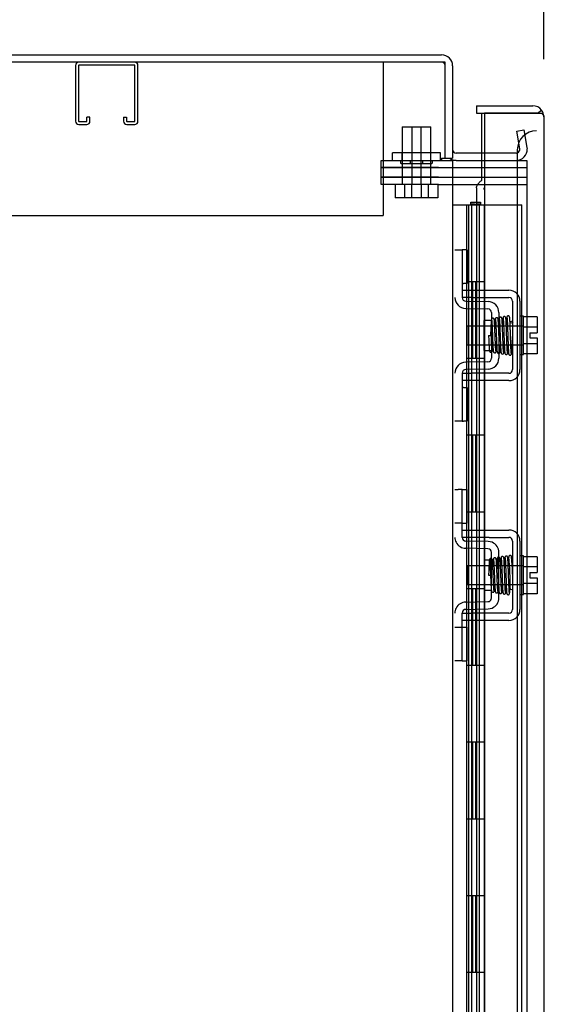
# Model space of a CAD drawing. Header units: inches. Extents: x 1 to 359, y -2 to 239.
# Tile 9 of 46: x 22 to 29, y 138 to 151. Entities that reach past the tile are written whole.
import ezdxf
from ezdxf.enums import TextEntityAlignment as Align
from ezdxf.lldxf.tags import DXFTag

# ---------------------------------------------------------------- set-up
doc = ezdxf.new("R2010")
doc.units = ezdxf.units.IN
doc.header["$MEASUREMENT"] = 0
for name, color, linetype in [('COM42667', 7, 'Continuous'), ('COM42780', 7, 'Continuous'), ('COM50677', 7, 'Continuous'), ('COM52167-9', 7, 'Continuous'), ('COM52168-9', 7, 'Continuous'), ('COM54746-56', 7, 'Continuous'), ('COM70098', 7, 'Continuous'), ('COM70110-1', 7, 'Continuous'), ('COM70217', 7, 'Continuous'), ('COM70220', 7, 'Continuous'), ('COM71188-1', 7, 'Continuous'), ('Default', 7, 'Continuous'), ('GSK86006', 7, 'Continuous'), ('NTS86070', 7, 'Continuous'), ('SCC180005', 7, 'Continuous'), ('SCC19011', 7, 'Continuous'), ('SPR20265', 7, 'Continuous'), ('WAF25035', 7, 'Continuous')]:
    doc.layers.add(name, color=color, linetype=linetype)
doc.styles.add('SEACAD_Times_New_Roman', font='times.ttf')
tags = doc.linetypes.add('HIDDEN2', pattern=[0.1875, 0.125, -0.0625]).pattern_tags.tags
tags[6:7] = [DXFTag(74, 4), DXFTag(75, 0), DXFTag(340, '0'), DXFTag(46, 0.0), DXFTag(50, 0.0), DXFTag(44, 0.0), DXFTag(45, 0.0)]
tags[4:5] = [DXFTag(74, 4), DXFTag(75, 0), DXFTag(340, '0'), DXFTag(46, 0.0), DXFTag(50, 0.0), DXFTag(44, 0.0), DXFTag(45, 0.0)]
doc.dimstyles.new('HAMMOND_(STH_-_300x200)', dxfattribs={"dimtxt": 1.5, "dimasz": 1.875, "dimexe": 0.75, "dimexo": 0.75, "dimgap": 0.375, "dimtad": 0, "dimtih": 1, "dimtoh": 1, "dimzin": 0, "dimdsep": 46, "dimtxsty": 'SEACAD_Times_New_Roman', "dimblk1": '_SE_FILLED', "dimblk2": '_SE_FILLED', "dimsah": 1, "dimcen": 0.75, "dimadec": 0, "dimazin": 0, "dimtfac": 0.8, "dimtofl": 0, "dimtmove": 0, "dimatfit": 3, "dimfxl": 0, "dimtolj": 1, "dimtzin": 0, "dimarcsym": 0})

# ---------------------------------------------------------------- blocks, each defined once
blk = doc.blocks.new('SE3')
at = {"layer": 'COM42667', "color": 7, "linetype": 'HIDDEN2'}
for p, q in [((27.837, 147.646), (27.962, 147.646)), ((27.962, 147.646), (28.445, 147.646)), ((27.962, 147.551), (27.837, 147.551)), ((27.962, 147.551), (28.445, 147.551)), ((28.493, 147.503), (28.493, 146.612)), ((28.588, 147.503), (28.588, 146.612)), ((27.837, 146.564), (27.962, 146.564)), ((28.445, 146.564), (27.962, 146.564)), ((27.962, 146.469), (27.837, 146.469)), ((28.445, 146.469), (27.962, 146.469)), ((27.837, 144.522), (27.962, 144.522)), ((27.837, 144.427), (27.837, 144.465)), ((27.962, 144.522), (28.129, 144.522)), ((28.129, 144.522), (28.189, 144.522)), ((28.189, 144.522), (28.445, 144.522)), ((27.962, 144.427), (27.837, 144.427)), ((28.129, 144.427), (27.962, 144.427)), ((28.189, 144.427), (28.129, 144.427)), ((28.189, 144.427), (28.445, 144.427)), ((28.493, 144.379), (28.493, 143.488)), ((28.588, 144.379), (28.588, 143.488)), ((27.837, 143.44), (27.962, 143.44)), ((27.837, 143.402), (27.837, 143.44)), ((28.129, 143.44), (27.962, 143.44)), ((28.189, 143.44), (28.129, 143.44)), ((28.445, 143.44), (28.189, 143.44)), ((27.962, 143.345), (27.837, 143.345)), ((28.129, 143.345), (27.962, 143.345)), ((28.189, 143.345), (28.129, 143.345)), ((28.445, 143.345), (28.189, 143.345))]:
    blk.add_line(p, q, dxfattribs=at)
for centre, radius, start, end in [((28.445, 147.503), 0.143, 0, 90), ((28.445, 147.503), 0.048, 0, 90), ((28.445, 146.612), 0.143, 270, 0), ((28.445, 146.612), 0.048, 270, 0), ((28.445, 144.379), 0.143, 0, 90), ((28.445, 144.379), 0.048, 0, 90), ((28.445, 143.488), 0.143, 270, 0), ((28.445, 143.488), 0.048, 270, 0)]:
    blk.add_arc(centre, radius, start, end, dxfattribs=at)
at = {"layer": 'COM42780', "color": 7, "linetype": 'HIDDEN2'}
for p, q in [((27.742, 148.173), (27.837, 148.173)), ((27.837, 148.173), (27.837, 147.923)), ((27.852, 148.173), (27.837, 148.173)), ((27.902, 148.173), (27.852, 148.173)), ((27.902, 148.173), (27.902, 147.736)), ((27.837, 147.923), (27.837, 147.551)), ((27.837, 147.736), (27.852, 147.736)), ((27.902, 147.736), (27.852, 147.736)), ((27.883, 147.408), (28.172, 147.403)), ((27.885, 147.503), (28.174, 147.498)), ((28.219, 147.355), (28.219, 146.761)), ((28.314, 147.355), (28.314, 146.761)), ((28.124, 146.863), (28.124, 147.253)), ((28.219, 147.253), (28.124, 147.253)), ((28.124, 146.863), (28.219, 146.863)), ((28.172, 146.713), (27.883, 146.708)), ((28.174, 146.618), (27.885, 146.613)), ((27.837, 146.565), (27.837, 146.192)), ((27.852, 146.379), (27.837, 146.379)), ((27.852, 146.379), (27.902, 146.379)), ((27.902, 146.379), (27.902, 145.942)), ((27.837, 146.192), (27.837, 145.942)), ((27.837, 145.942), (27.742, 145.942)), ((27.837, 145.942), (27.852, 145.942)), ((27.902, 145.942), (27.852, 145.942)), ((27.742, 145.049), (27.784, 145.049)), ((27.835, 145.049), (27.784, 145.049)), ((27.835, 145.049), (27.902, 145.049)), ((27.835, 144.612), (27.835, 145.049)), ((27.902, 144.612), (27.902, 145.049)), ((27.784, 144.612), (27.742, 144.612)), ((27.835, 144.612), (27.784, 144.612)), ((27.835, 144.612), (27.902, 144.612)), ((27.837, 144.465), (27.837, 144.612)), ((28.174, 144.374), (27.885, 144.379)), ((28.228, 144.362), (28.174, 144.374)), ((28.172, 144.279), (27.883, 144.284)), ((28.219, 143.637), (28.219, 144.231)), ((28.314, 143.637), (28.314, 144.231)), ((28.124, 144.129), (28.124, 143.739)), ((28.219, 144.129), (28.124, 144.129)), ((28.124, 143.739), (28.219, 143.739)), ((27.883, 143.584), (28.172, 143.589)), ((27.885, 143.489), (28.174, 143.494)), ((28.174, 143.494), (28.228, 143.505)), ((27.837, 143.255), (27.837, 143.402)), ((27.742, 143.255), (27.784, 143.255)), ((27.784, 143.255), (27.835, 143.255)), ((27.835, 143.255), (27.902, 143.255)), ((27.835, 142.818), (27.835, 143.255)), ((27.902, 142.818), (27.902, 143.255)), ((27.784, 142.818), (27.742, 142.818)), ((27.835, 142.818), (27.784, 142.818)), ((27.835, 142.818), (27.902, 142.818))]:
    blk.add_line(p, q, dxfattribs=at)
for centre, radius, start, end in [((27.885, 147.551), 0.143, 180, 269), ((27.885, 147.551), 0.048, 180, 269), ((28.171, 147.355), 0.048, 0, 89), ((28.171, 147.355), 0.143, 0, 89), ((28.171, 146.761), 0.048, 271, 0), ((28.171, 146.761), 0.143, 271, 0), ((27.885, 146.565), 0.143, 91, 180), ((27.885, 146.565), 0.048, 91, 180), ((27.885, 144.427), 0.143, 180, 206.9082), ((27.885, 144.427), 0.143, 206.9082, 269), ((27.885, 144.427), 0.048, 180, 269), ((28.171, 144.231), 0.143, 0, 66.6665), ((28.171, 144.231), 0.048, 0, 89), ((27.885, 143.441), 0.143, 91, 153.0918), ((28.171, 143.637), 0.048, 271, 0), ((28.171, 143.637), 0.143, 293.3335, 0), ((27.885, 143.441), 0.143, 153.0918, 180), ((27.885, 143.441), 0.048, 91, 180)]:
    blk.add_arc(centre, radius, start, end, dxfattribs=at)
at = {"layer": 'COM50677', "color": 7, "linetype": 'HIDDEN2'}
for p, q in [((26.807, 150.618), (26.807, 150.433)), ((26.807, 150.433), (26.807, 148.618)), ((15.307, 148.618), (26.807, 148.618))]:
    blk.add_line(p, q, dxfattribs=at)
at = {"layer": 'COM52167-9', "color": 7, "linetype": 'HIDDEN2'}
blk.add_arc((28.344, 148.981), 0.224, 179.797, 186.1302, dxfattribs=at)
at = {"layer": 'COM52168-9', "color": 7, "linetype": 'Continuous'}
for p, q in [((28.024, 150.05), (28.024, 149.955)), ((28.024, 150.05), (28.756, 150.05)), ((28.024, 149.955), (28.756, 149.955)), ((28.094, 149.955), (28.129, 149.955)), ((28.094, 149.433), (28.094, 149.955)), ((28.129, 149.955), (28.129, 91.558)), ((28.756, 149.955), (28.129, 149.955)), ((28.756, 149.955), (28.756, 149.955)), ((28.819, 149.955), (28.756, 149.955)), ((28.756, 149.955), (28.87, 149.955)), ((28.819, 149.955), (28.87, 149.994)), ((28.899, 149.907), (28.899, 149.908)), ((28.899, 149.907), (28.899, 91.606)), ((28.899, 149.907), (28.899, 149.907))]:
    blk.add_line(p, q, dxfattribs=at)
at = {"layer": 'COM52168-9', "color": 7, "linetype": 'HIDDEN2'}
for p, q in [((28.094, 149.08), (28.094, 149.433)), ((28.024, 148.982), (28.024, 125.32))]:
    blk.add_line(p, q, dxfattribs=at)
at = {"layer": 'COM52168-9', "color": 7, "linetype": 'Continuous'}
for start, end in [(37.5036, 90), (0.1561, 37.5036), (0, 0.0762)]:
    blk.add_arc((28.756, 149.907), 0.143, start, end, dxfattribs=at)
blk.add_open_spline([(28.87, 149.955), (28.879, 149.947), (28.887, 149.939), (28.894, 149.927), (28.896, 149.923), (28.899, 149.915), (28.899, 149.911), (28.899, 149.907)], degree=3, knots=[0, 0, 0, 0, 0.5, 0.5, 0.75, 0.75, 1, 1, 1, 1], dxfattribs=at)
at = {"layer": 'COM52168-9', "color": 7, "linetype": 'HIDDEN2'}
blk.add_open_spline([(28.024, 148.982), (28.024, 148.984), (28.024, 148.986), (28.026, 148.998), (28.029, 149.008), (28.041, 149.029), (28.049, 149.039), (28.069, 149.06), (28.081, 149.07), (28.094, 149.08)], degree=3, knots=[0.2029594, 0.2029594, 0.2029594, 0.2029594, 0.25, 0.25, 0.5, 0.5, 0.75, 0.75, 1, 1, 1, 1], dxfattribs=at)
at = {"layer": 'COM54746-56', "color": 7, "linetype": 'Continuous'}
for p, q in [((27.712, 148.757), (27.924, 148.757)), ((27.924, 148.757), (28.127, 148.757)), ((27.924, 147.757), (27.924, 148.757)), ((27.948, 148.766), (27.948, 148.792)), ((27.948, 148.792), (27.998, 148.792)), ((27.998, 148.766), (27.948, 148.766)), ((27.96, 148.766), (27.96, 148.757)), ((27.998, 148.792), (28.023, 148.792)), ((27.998, 148.766), (28.023, 148.766)), ((28.023, 148.792), (28.073, 148.792)), ((28.073, 148.766), (28.023, 148.766)), ((28.06, 148.757), (28.06, 148.766)), ((28.073, 148.792), (28.073, 148.766)), ((28.127, 148.757), (28.129, 148.757)), ((28.127, 147.757), (28.127, 148.757)), ((28.127, 147.757), (27.924, 147.757)), ((28.127, 147.757), (27.924, 147.757)), ((27.924, 146.757), (27.924, 147.757)), ((28.127, 146.757), (28.127, 147.757)), ((28.127, 146.757), (27.924, 146.757)), ((28.127, 146.757), (27.924, 146.757)), ((27.924, 145.757), (27.924, 146.757)), ((28.127, 145.757), (28.127, 146.757)), ((28.127, 145.757), (27.924, 145.757)), ((28.127, 145.757), (27.924, 145.757)), ((27.924, 144.757), (27.924, 145.757)), ((28.127, 144.757), (28.127, 145.757)), ((28.127, 144.757), (27.924, 144.757)), ((28.127, 144.757), (27.924, 144.757)), ((27.924, 143.757), (27.924, 144.757)), ((28.127, 143.757), (28.127, 144.757)), ((28.127, 143.757), (27.924, 143.757)), ((28.127, 143.757), (27.924, 143.757)), ((27.924, 142.757), (27.924, 143.757)), ((28.127, 142.757), (28.127, 143.757)), ((28.127, 142.757), (27.924, 142.757)), ((28.127, 142.757), (27.924, 142.757)), ((27.924, 141.757), (27.924, 142.757)), ((28.127, 141.757), (28.127, 142.757)), ((28.127, 141.757), (27.924, 141.757)), ((28.127, 141.757), (27.924, 141.757)), ((27.924, 140.757), (27.924, 141.757)), ((28.127, 140.757), (28.127, 141.757)), ((28.127, 140.757), (27.924, 140.757)), ((28.127, 140.757), (27.924, 140.757)), ((27.924, 139.757), (27.924, 140.757)), ((28.127, 139.757), (28.127, 140.757)), ((28.127, 139.757), (27.924, 139.757)), ((28.127, 139.757), (27.924, 139.757)), ((27.924, 138.757), (27.924, 139.757)), ((28.127, 138.757), (28.127, 139.757)), ((28.127, 138.757), (27.924, 138.757)), ((28.127, 138.757), (27.924, 138.757)), ((27.924, 137.757), (27.924, 138.757)), ((28.127, 137.757), (28.127, 138.757))]:
    blk.add_line(p, q, dxfattribs=at)
at = {"layer": 'COM54746-56', "color": 7, "linetype": 'HIDDEN2'}
for p, q in [((27.893, 148.757), (27.893, 147.757)), ((27.899, 147.757), (27.899, 148.757)), ((27.96, 148.757), (27.96, 92.757)), ((28.021, 148.757), (28.021, 147.757)), ((28.06, 92.757), (28.06, 148.757)), ((28.129, 148.757), (28.615, 148.757)), ((28.615, 92.757), (28.615, 148.757)), ((27.924, 147.757), (27.893, 147.757)), ((27.893, 147.757), (27.893, 146.757)), ((27.969, 147.757), (27.969, 146.757)), ((28.01, 147.757), (28.01, 146.757)), ((27.924, 146.757), (27.893, 146.757)), ((27.893, 146.757), (27.893, 145.757)), ((27.899, 145.757), (27.899, 146.757)), ((28.021, 146.757), (28.021, 145.757)), ((27.924, 145.757), (27.893, 145.757)), ((27.893, 145.757), (27.893, 144.757)), ((27.969, 145.757), (27.969, 144.757)), ((28.01, 145.757), (28.01, 144.757)), ((27.924, 144.757), (27.893, 144.757)), ((27.893, 144.757), (27.893, 143.757)), ((27.899, 143.757), (27.899, 144.757)), ((28.021, 144.757), (28.021, 143.757)), ((27.924, 143.757), (27.893, 143.757)), ((27.893, 143.757), (27.893, 142.757)), ((27.969, 143.757), (27.969, 142.757)), ((28.01, 143.757), (28.01, 142.757)), ((27.924, 142.757), (27.893, 142.757)), ((27.893, 142.757), (27.893, 141.757)), ((27.899, 141.757), (27.899, 142.757)), ((28.021, 142.757), (28.021, 141.757)), ((27.924, 141.757), (27.893, 141.757)), ((27.893, 141.757), (27.893, 140.757)), ((27.969, 141.757), (27.969, 140.757)), ((28.01, 141.757), (28.01, 140.757)), ((27.924, 140.757), (27.893, 140.757)), ((27.893, 140.757), (27.893, 139.757)), ((27.899, 139.757), (27.899, 140.757)), ((28.021, 140.757), (28.021, 139.757)), ((27.924, 139.757), (27.893, 139.757)), ((27.893, 139.757), (27.893, 138.757)), ((27.969, 139.757), (27.969, 138.757)), ((28.01, 139.757), (28.01, 138.757)), ((27.924, 138.757), (27.893, 138.757)), ((27.893, 138.757), (27.893, 137.757)), ((27.899, 137.757), (27.899, 138.757)), ((28.021, 138.757), (28.021, 137.757))]:
    blk.add_line(p, q, dxfattribs=at)
at = {"layer": 'COM70098', "color": 7, "linetype": 'HIDDEN2'}
for p, q in [((26.78, 149.243), (26.78, 149.338)), ((26.78, 149.338), (27.53, 149.338)), ((27.53, 149.338), (27.569, 149.338)), ((27.53, 149.243), (26.78, 149.243)), ((27.53, 149.243), (28.679, 149.243)), ((26.78, 149.023), (26.78, 149.118)), ((26.78, 149.118), (27.53, 149.118)), ((27.53, 149.118), (28.679, 149.118)), ((27.53, 149.023), (26.78, 149.023)), ((27.53, 149.023), (28.679, 149.023))]:
    blk.add_line(p, q, dxfattribs=at)
at = {"layer": 'COM70110-1', "color": 7, "linetype": 'Continuous'}
for p, q in [((15.119, 150.713), (27.569, 150.713)), ((27.712, 150.57), (27.712, 149.368)), ((27.617, 149.368), (27.712, 149.368)), ((28.129, 149.433), (27.76, 149.433))]:
    blk.add_line(p, q, dxfattribs=at)
at = {"layer": 'COM70110-1', "color": 7, "linetype": 'HIDDEN2'}
for p, q in [((28.546, 149.718), (28.639, 149.735)), ((28.586, 149.489), (28.546, 149.718)), ((28.639, 149.735), (28.68, 149.506)), ((28.586, 149.472), (28.586, 149.489)), ((28.68, 149.506), (28.682, 149.489)), ((28.539, 149.433), (28.129, 149.433))]:
    blk.add_line(p, q, dxfattribs=at)
at = {"layer": 'COM70110-1', "color": 7, "linetype": 'Continuous'}
for centre, radius, start, end in [((27.569, 150.57), 0.143, 0, 90), ((27.76, 149.481), 0.048, 180, 270), ((27.76, 149.481), 0.143, 232.2051, 270)]:
    blk.add_arc(centre, radius, start, end, dxfattribs=at)
at = {"layer": 'COM70110-1', "color": 7, "linetype": 'HIDDEN2'}
for centre, radius, start, end in [((27.569, 150.57), 0.048, 0, 90), ((28.539, 149.481), 0.143, 270, 2.9658), ((28.539, 149.481), 0.048, 270, 348.6027)]:
    blk.add_arc(centre, radius, start, end, dxfattribs=at)
at = {"layer": 'COM70217', "color": 7, "linetype": 'HIDDEN2'}
for p, q in [((22.804, 150.575), (22.804, 149.848)), ((22.844, 150.575), (22.844, 149.848)), ((23.574, 150.578), (22.847, 150.578)), ((23.577, 149.848), (23.577, 150.575)), ((23.617, 149.848), (23.617, 150.575)), ((22.847, 149.845), (22.949, 149.845)), ((22.952, 149.848), (22.952, 149.899)), ((22.992, 149.899), (22.952, 149.899)), ((22.992, 149.848), (22.992, 149.899)), ((23.429, 149.899), (23.429, 149.848)), ((23.429, 149.899), (23.469, 149.899)), ((23.469, 149.899), (23.469, 149.848)), ((23.472, 149.845), (23.574, 149.845)), ((22.847, 149.805), (22.949, 149.805)), ((23.472, 149.805), (23.574, 149.805))]:
    blk.add_line(p, q, dxfattribs=at)
for centre, radius, start, end in [((22.847, 150.575), 0.043, 90, 180), ((23.574, 150.575), 0.043, 0, 90), ((22.847, 150.575), 0.003, 90, 180), ((23.574, 150.575), 0.003, 0, 90), ((22.847, 149.848), 0.043, 180, 270), ((22.847, 149.848), 0.003, 180, 270), ((22.949, 149.848), 0.003, 270, 0), ((22.949, 149.848), 0.043, 270, 0), ((23.472, 149.848), 0.043, 180, 270), ((23.472, 149.848), 0.003, 180, 270), ((23.574, 149.848), 0.003, 270, 0), ((23.574, 149.848), 0.043, 270, 0)]:
    blk.add_arc(centre, radius, start, end, dxfattribs=at)
at = {"layer": 'COM70220', "color": 7, "linetype": 'HIDDEN2'}
for p, q in [((28.554, 149.474), (28.554, 149.224)), ((28.554, 149.224), (28.554, 92.077))]:
    blk.add_line(p, q, dxfattribs=at)
blk.add_arc((28.804, 149.474), 0.25, 90, 180, dxfattribs=at)
at = {"layer": 'COM71188-1', "color": 7, "linetype": 'Continuous'}
for p, q in [((27.617, 150.618), (15.167, 150.618)), ((27.617, 149.368), (27.617, 150.618)), ((27.569, 149.368), (27.569, 149.338)), ((27.569, 149.368), (27.617, 149.368)), ((27.569, 149.338), (27.712, 149.338)), ((27.712, 149.338), (27.712, 91.963)), ((27.76, 149.338), (27.712, 149.338)), ((27.76, 149.338), (28.129, 149.338))]:
    blk.add_line(p, q, dxfattribs=at)
at = {"layer": 'COM71188-1', "color": 7, "linetype": 'HIDDEN2'}
for p, q in [((28.129, 149.338), (28.679, 149.338)), ((28.679, 149.338), (28.679, 91.963))]:
    blk.add_line(p, q, dxfattribs=at)
at = {"layer": 'GSK86006', "color": 7, "linetype": 'HIDDEN2'}
for p, q in [((26.78, 149.118), (26.78, 149.243)), ((26.78, 149.243), (27.53, 149.243)), ((27.53, 149.243), (28.679, 149.243)), ((27.53, 149.118), (26.78, 149.118)), ((27.53, 149.118), (28.679, 149.118))]:
    blk.add_line(p, q, dxfattribs=at)
at = {"layer": 'NTS86070', "color": 7, "linetype": 'HIDDEN2'}
for p, q in [((27.056, 149.438), (26.929, 149.438)), ((26.929, 149.338), (26.929, 149.438)), ((27.033, 149.338), (27.033, 149.308)), ((27.554, 149.438), (27.054, 149.438)), ((27.054, 149.338), (27.054, 149.438)), ((27.158, 149.338), (27.158, 149.308)), ((27.326, 149.308), (27.326, 149.338)), ((27.429, 149.338), (27.429, 149.438)), ((27.451, 149.308), (27.451, 149.338)), ((27.554, 149.338), (27.554, 149.438)), ((27.043, 149.298), (27.168, 149.298)), ((27.168, 149.298), (27.441, 149.298))]:
    blk.add_line(p, q, dxfattribs=at)
for centre, start, end in [((27.043, 149.308), 180, 270), ((27.168, 149.308), 180, 270), ((27.316, 149.308), 270, 0), ((27.441, 149.308), 270, 0)]:
    blk.add_arc(centre, 0.01, start, end, dxfattribs=at)
at = {"layer": 'SCC180005', "color": 7, "linetype": 'HIDDEN2'}
for p, q in [((27.056, 149.773), (27.181, 149.773)), ((27.056, 149.773), (27.056, 149.023)), ((27.181, 149.773), (27.427, 149.773)), ((27.181, 149.773), (27.181, 149.023)), ((27.302, 149.023), (27.302, 149.773)), ((27.427, 149.023), (27.427, 149.773)), ((26.963, 149.023), (26.963, 148.849)), ((27.088, 149.023), (27.088, 148.849)), ((27.179, 149.023), (27.179, 148.849)), ((27.304, 149.023), (27.304, 148.849)), ((27.395, 149.023), (27.395, 148.849)), ((27.52, 149.023), (27.52, 148.849)), ((27.088, 148.849), (26.963, 148.849)), ((27.304, 148.849), (27.088, 148.849)), ((27.52, 148.849), (27.304, 148.849))]:
    blk.add_line(p, q, dxfattribs=at)
at = {"layer": 'SCC19011', "color": 7, "linetype": 'HIDDEN2'}
for p, q in [((28.814, 147.299), (28.633, 147.299)), ((28.814, 147.299), (28.814, 147.167)), ((27.901, 146.936), (27.901, 147.18)), ((28.633, 147.18), (27.901, 147.18)), ((28.814, 147.167), (28.633, 147.167)), ((28.814, 147.167), (28.814, 147.092)), ((28.719, 147.092), (28.814, 147.092)), ((28.719, 147.092), (28.719, 147.024)), ((28.719, 147.024), (28.814, 147.024)), ((28.814, 147.024), (28.814, 146.949)), ((27.901, 146.936), (28.633, 146.936)), ((28.814, 146.949), (28.633, 146.949)), ((28.814, 146.949), (28.814, 146.817)), ((28.814, 146.817), (28.633, 146.817)), ((27.901, 144.056), (27.901, 143.812)), ((28.633, 144.056), (27.901, 144.056)), ((28.814, 144.175), (28.633, 144.175)), ((28.814, 144.175), (28.814, 144.043)), ((28.814, 144.043), (28.633, 144.043)), ((28.719, 143.968), (28.719, 143.9)), ((28.719, 143.968), (28.814, 143.968)), ((28.814, 144.043), (28.814, 143.968)), ((27.901, 143.812), (28.633, 143.812)), ((28.814, 143.825), (28.633, 143.825)), ((28.719, 143.9), (28.814, 143.9)), ((28.814, 143.9), (28.814, 143.825)), ((28.814, 143.825), (28.814, 143.693)), ((28.814, 143.693), (28.633, 143.693))]:
    blk.add_line(p, q, dxfattribs=at)
at = {"layer": 'SPR20265', "color": 7, "linetype": 'HIDDEN2'}
for p, q in [((28.18, 147.058), (28.215, 147.058)), ((28.18, 143.934), (28.206, 143.934))]:
    blk.add_line(p, q, dxfattribs=at)
for centre, radius, start, end in [((23.571, 147.234), 4.891, 359.5941, 359.9583), ((23.543, 147.235), 4.954, 355.1676, 359.9373), ((28.361, 146.833), 0.0181, 180.2962, 0.6354), ((23.571, 143.757), 4.891, 0.0417, 4.8553), ((23.543, 143.756), 4.954, 0.0627, 4.8324)]:
    blk.add_arc(centre, radius, start, end, dxfattribs=at)
blk.add_ellipse((28.479, 147.23), major_axis=(0.0175, 0), ratio=0.707107, dxfattribs=at)
for start_param, end_param in [(3.144225, 6.283185), (0, 0.029803)]:
    blk.add_ellipse((28.479, 143.761), major_axis=(0.0175, 0), ratio=0.707107, start_param=start_param, end_param=end_param, dxfattribs=at)
for points, knots in [([(28.277, 146.851), (28.276, 146.856), (28.275, 146.864), (28.272, 146.898), (28.27, 146.94), (28.268, 146.987), (28.266, 147.034), (28.264, 147.091), (28.262, 147.151), (28.259, 147.204), (28.257, 147.24), (28.254, 147.261), (28.253, 147.273), (28.242, 147.28), (28.235, 147.281), (28.228, 147.28), (28.222, 147.275), (28.218, 147.269), (28.216, 147.258), (28.214, 147.233), (28.211, 147.197), (28.21, 147.157), (28.208, 147.109), (28.206, 147.075), (28.205, 147.058)], [0, 0, 0, 0, 0.0498436, 0.0967002, 0.1405955, 0.1815314, 0.2194862, 0.2544765, 0.3152997, 0.3654619, 0.409652, 0.4485892, 0.4814188, 0.4889058, 0.495916, 0.5065238, 0.5135393, 0.5236157, 0.5577634, 0.6106645, 0.6440309, 0.6818562, 0.7241002, 0.764095, 0.764095, 0.764095, 0.764095]), ([(28.266, 147.263), (28.265, 147.255), (28.263, 147.231), (28.261, 147.197), (28.26, 147.181)], [0.1087958, 0.1087958, 0.1087958, 0.1087958, 0.2223565, 0.3065223, 0.3065223, 0.3065223, 0.3065223]), ([(28.304, 147.27), (28.304, 147.273), (28.303, 147.278), (28.297, 147.285), (28.29, 147.289), (28.283, 147.289), (28.276, 147.287), (28.271, 147.282), (28.268, 147.277), (28.268, 147.273), (28.268, 147.271)], [0, 0, 0, 0, 0.160978, 0.319941, 0.465269, 0.591846, 0.711965, 0.822973, 0.919786, 1, 1, 1, 1]), ([(28.268, 147.269), (28.269, 147.267), (28.271, 147.261), (28.273, 147.231), (28.275, 147.19), (28.277, 147.143), (28.279, 147.094), (28.281, 147.035), (28.284, 146.97), (28.286, 146.912), (28.289, 146.872), (28.29, 146.849), (28.294, 146.829), (28.31, 146.821), (28.322, 146.825), (28.329, 146.835), (28.33, 146.847), (28.332, 146.872), (28.334, 146.903), (28.335, 146.921), (28.335, 146.928)], [0, 0, 0, 0, 0.0490679, 0.095301, 0.1387049, 0.1792256, 0.2168316, 0.2515124, 0.3116979, 0.3614591, 0.4053465, 0.4437863, 0.4807605, 0.5002516, 0.5126381, 0.5301382, 0.5631975, 0.6133029, 0.6453829, 0.6655854, 0.6655854, 0.6655854, 0.6655854]), ([(28.325, 146.851), (28.325, 146.851), (28.324, 146.858), (28.323, 146.881), (28.321, 146.92), (28.319, 146.962), (28.317, 147.016), (28.315, 147.079), (28.312, 147.147), (28.309, 147.209), (28.306, 147.259), (28.304, 147.268), (28.303, 147.273)], [0.5252176, 0.5252176, 0.5252176, 0.5252176, 0.5500519, 0.604828, 0.6390024, 0.6775462, 0.720453, 0.7677407, 0.8193455, 0.8752892, 0.9355028, 1, 1, 1, 1]), ([(28.317, 147.277), (28.316, 147.271), (28.314, 147.261), (28.312, 147.226), (28.311, 147.198), (28.31, 147.185)], [0, 0, 0, 0, 0.0497131, 0.0964498, 0.1332447, 0.1332447, 0.1332447, 0.1332447]), ([(28.352, 147.281), (28.352, 147.282), (28.352, 147.284), (28.351, 147.287), (28.349, 147.289), (28.347, 147.292), (28.344, 147.294), (28.341, 147.295), (28.337, 147.296), (28.331, 147.296), (28.323, 147.291), (28.318, 147.283), (28.317, 147.277), (28.316, 147.273)], [0.0423433, 0.0423433, 0.0423433, 0.0423433, 0.0780693, 0.1166064, 0.1566075, 0.1991192, 0.2448555, 0.2942488, 0.3475582, 0.468612, 0.6213089, 0.801496, 1, 1, 1, 1]), ([(28.319, 147.274), (28.319, 147.274), (28.32, 147.273), (28.323, 147.247), (28.325, 147.198), (28.327, 147.148), (28.329, 147.104), (28.33, 147.058), (28.332, 147.01), (28.334, 146.963), (28.336, 146.92), (28.338, 146.882), (28.339, 146.854), (28.341, 146.834), (28.342, 146.832), (28.343, 146.831)], [0.0493682, 0.0493682, 0.0493682, 0.0493682, 0.1041505, 0.2141198, 0.3297994, 0.3901531, 0.4519694, 0.5152557, 0.5800319, 0.6463064, 0.7140466, 0.7832821, 0.8540388, 0.9262663, 0.9997798, 0.9997798, 0.9997798, 0.9997798]), ([(28.378, 146.834), (28.377, 146.836), (28.375, 146.842), (28.372, 146.886), (28.369, 146.955), (28.367, 147.029), (28.364, 147.091), (28.363, 147.137), (28.361, 147.181), (28.359, 147.22), (28.357, 147.252), (28.355, 147.273), (28.354, 147.283), (28.353, 147.283), (28.352, 147.283)], [0.0031575, 0.0031575, 0.0031575, 0.0031575, 0.106276, 0.2177664, 0.3343795, 0.4562757, 0.5195077, 0.5840716, 0.6500082, 0.7172741, 0.7858907, 0.8559002, 0.9272657, 0.9562295, 0.9562295, 0.9562295, 0.9562295]), ([(28.367, 147.287), (28.366, 147.282), (28.364, 147.26), (28.362, 147.217), (28.36, 147.191), (28.36, 147.189)], [0.1097302, 0.1097302, 0.1097302, 0.1097302, 0.2224256, 0.3403895, 0.3502806, 0.3502806, 0.3502806, 0.3502806]), ([(28.405, 147.28), (28.405, 147.286), (28.403, 147.292), (28.396, 147.3), (28.391, 147.303), (28.386, 147.304), (28.383, 147.304), (28.379, 147.303), (28.376, 147.301), (28.373, 147.298), (28.37, 147.294), (28.369, 147.29), (28.369, 147.288), (28.369, 147.286)], [0, 0, 0, 0, 0.324319, 0.462115, 0.581304, 0.633213, 0.682431, 0.732423, 0.783847, 0.836789, 0.89085, 0.94542, 1, 1, 1, 1]), ([(28.369, 147.282), (28.37, 147.275), (28.372, 147.261), (28.375, 147.208), (28.378, 147.139), (28.38, 147.059), (28.383, 146.979), (28.386, 146.908), (28.389, 146.852), (28.39, 146.837), (28.391, 146.828)], [0, 0, 0, 0, 0.123677, 0.247763, 0.372182, 0.497025, 0.622181, 0.747773, 0.873664, 1, 1, 1, 1]), ([(28.426, 146.83), (28.425, 146.838), (28.424, 146.854), (28.421, 146.909), (28.418, 146.979), (28.415, 147.059), (28.413, 147.139), (28.41, 147.208), (28.407, 147.262), (28.405, 147.277), (28.404, 147.284)], [0, 0, 0, 0, 0.125356, 0.250547, 0.375714, 0.500726, 0.625702, 0.75054, 0.875328, 1, 1, 1, 1]), ([(28.418, 147.296), (28.417, 147.292), (28.415, 147.284), (28.412, 147.242), (28.411, 147.208), (28.41, 147.195)], [0, 0, 0, 0, 0.1087369, 0.2223139, 0.2823724, 0.2823724, 0.2823724, 0.2823724]), ([(28.453, 147.294), (28.453, 147.296), (28.453, 147.298), (28.452, 147.302), (28.449, 147.306), (28.445, 147.31), (28.439, 147.312), (28.432, 147.312), (28.426, 147.31), (28.421, 147.305), (28.418, 147.299), (28.417, 147.295), (28.417, 147.293)], [0, 0, 0, 0, 0.065589, 0.134096, 0.204, 0.273642, 0.405923, 0.527776, 0.652215, 0.775569, 0.89228, 1, 1, 1, 1]), ([(28.418, 147.292), (28.419, 147.291), (28.421, 147.286), (28.424, 147.242), (28.426, 147.182), (28.428, 147.124), (28.43, 147.076), (28.432, 147.025), (28.433, 146.975), (28.435, 146.927), (28.437, 146.885), (28.439, 146.85), (28.441, 146.825), (28.442, 146.815), (28.443, 146.814), (28.443, 146.814)], [0.0084013, 0.0084013, 0.0084013, 0.0084013, 0.1047673, 0.2149815, 0.3308118, 0.3911182, 0.4528716, 0.5160814, 0.5807303, 0.6468516, 0.7144807, 0.783578, 0.8541849, 0.926338, 0.9626406, 0.9626406, 0.9626406, 0.9626406]), ([(28.478, 146.821), (28.477, 146.821), (28.476, 146.823), (28.473, 146.854), (28.471, 146.908), (28.469, 146.963), (28.467, 147.01), (28.465, 147.06), (28.464, 147.111), (28.462, 147.161), (28.46, 147.206), (28.458, 147.245), (28.457, 147.275), (28.455, 147.293), (28.453, 147.296), (28.453, 147.296)], [0.041658, 0.041658, 0.041658, 0.041658, 0.1062331, 0.2177365, 0.3345116, 0.3951575, 0.4571173, 0.5204025, 0.5850154, 0.650919, 0.7181243, 0.7866617, 0.856475, 0.927577, 0.9945625, 0.9945625, 0.9945625, 0.9945625]), ([(28.221, 147.252), (28.221, 147.252), (28.222, 147.246), (28.223, 147.223), (28.225, 147.19), (28.227, 147.151), (28.229, 147.102), (28.231, 147.044), (28.233, 146.981), (28.236, 146.919), (28.239, 146.868), (28.241, 146.855), (28.242, 146.848)], [0.5312571, 0.5312571, 0.5312571, 0.5312571, 0.5585929, 0.6096433, 0.6421085, 0.6791741, 0.7208841, 0.7672768, 0.8183419, 0.8741554, 0.9346781, 1, 1, 1, 1]), ([(28.18, 147.058), (28.181, 147.042), (28.182, 147.017), (28.184, 146.976), (28.185, 146.939), (28.187, 146.907), (28.189, 146.882), (28.19, 146.864), (28.192, 146.854), (28.193, 146.853), (28.193, 146.853)], [0, 0, 0, 0, 0.1236932, 0.2477957, 0.3722334, 0.4970307, 0.6222178, 0.7477992, 0.8737106, 0.9604174, 0.9604174, 0.9604174, 0.9604174]), ([(28.228, 146.859), (28.227, 146.859), (28.227, 146.859), (28.225, 146.868), (28.224, 146.885), (28.222, 146.909), (28.22, 146.941), (28.219, 146.977), (28.217, 147.017), (28.216, 147.043), (28.215, 147.058)], [0.0491745, 0.0491745, 0.0491745, 0.0491745, 0.1247815, 0.2496118, 0.3745487, 0.4995316, 0.6245497, 0.7496304, 0.874808, 1, 1, 1, 1]), ([(28.229, 146.855), (28.229, 146.858), (28.231, 146.865), (28.233, 146.896), (28.235, 146.923), (28.235, 146.937)], [0, 0, 0, 0, 0.0491727, 0.0954645, 0.1386905, 0.1386905, 0.1386905, 0.1386905]), ([(28.28, 146.851), (28.281, 146.856), (28.283, 146.878), (28.285, 146.913), (28.285, 146.932)], [0.1070599, 0.1070599, 0.1070599, 0.1070599, 0.2191639, 0.3205784, 0.3205784, 0.3205784, 0.3205784]), ([(28.378, 146.831), (28.379, 146.834), (28.381, 146.84), (28.383, 146.879), (28.385, 146.91), (28.385, 146.922)], [0, 0, 0, 0, 0.1069729, 0.2190176, 0.2772299, 0.2772299, 0.2772299, 0.2772299]), ([(28.429, 146.823), (28.43, 146.827), (28.432, 146.849), (28.434, 146.891), (28.435, 146.917), (28.435, 146.919)], [0.1075026, 0.1075026, 0.1075026, 0.1075026, 0.219859, 0.336958, 0.3455788, 0.3455788, 0.3455788, 0.3455788]), ([(28.193, 146.856), (28.193, 146.854), (28.193, 146.852), (28.195, 146.848), (28.197, 146.844), (28.2, 146.841), (28.204, 146.84), (28.208, 146.838), (28.214, 146.838), (28.221, 146.841), (28.226, 146.846), (28.229, 146.852), (28.229, 146.856), (28.229, 146.858)], [0, 0, 0, 0, 0.058977, 0.121112, 0.184968, 0.249019, 0.31194, 0.372841, 0.48981, 0.614536, 0.743768, 0.872723, 1, 1, 1, 1]), ([(28.241, 146.852), (28.242, 146.849), (28.243, 146.843), (28.248, 146.835), (28.255, 146.831), (28.262, 146.83), (28.268, 146.832), (28.272, 146.834), (28.274, 146.837), (28.276, 146.84), (28.277, 146.842), (28.278, 146.845), (28.278, 146.847), (28.278, 146.848)], [0, 0, 0, 0, 0.180774, 0.350248, 0.499828, 0.623642, 0.733222, 0.784403, 0.832779, 0.878274, 0.921007, 0.961361, 1, 1, 1, 1]), ([(28.391, 146.833), (28.391, 146.827), (28.392, 146.82), (28.399, 146.812), (28.405, 146.809), (28.41, 146.808), (28.413, 146.808), (28.417, 146.809), (28.42, 146.811), (28.423, 146.814), (28.426, 146.817), (28.427, 146.821), (28.427, 146.824), (28.427, 146.825)], [0, 0, 0, 0, 0.337377, 0.476585, 0.593946, 0.643993, 0.690857, 0.738213, 0.787078, 0.837877, 0.890521, 0.944659, 1, 1, 1, 1]), ([(28.443, 146.817), (28.443, 146.816), (28.443, 146.815), (28.444, 146.812), (28.445, 146.809), (28.447, 146.806), (28.449, 146.804), (28.452, 146.802), (28.455, 146.801), (28.459, 146.799), (28.465, 146.8), (28.473, 146.804), (28.478, 146.812), (28.479, 146.818), (28.48, 146.822)], [0, 0, 0, 0, 0.03948, 0.078027, 0.11705, 0.157795, 0.20119, 0.247813, 0.297965, 0.351797, 0.472995, 0.624898, 0.803476, 1, 1, 1, 1]), ([(28.427, 144.17), (28.427, 144.171), (28.427, 144.172), (28.426, 144.174), (28.424, 144.177), (28.422, 144.179), (28.419, 144.181), (28.416, 144.183), (28.411, 144.184), (28.405, 144.183), (28.398, 144.178), (28.392, 144.169), (28.391, 144.163), (28.391, 144.159)], [0.0725895, 0.0725895, 0.0725895, 0.0725895, 0.0862289, 0.1249883, 0.163044, 0.2021154, 0.2436891, 0.2889083, 0.338607, 0.4554382, 0.607761, 0.7920008, 1, 1, 1, 1]), ([(28.48, 144.17), (28.479, 144.173), (28.479, 144.177), (28.475, 144.185), (28.469, 144.19), (28.463, 144.192), (28.459, 144.192), (28.455, 144.191), (28.452, 144.19), (28.449, 144.187), (28.446, 144.185), (28.445, 144.181), (28.444, 144.178), (28.443, 144.176), (28.443, 144.174)], [0, 0, 0, 0, 0.174153, 0.333945, 0.47646, 0.59716, 0.649734, 0.701139, 0.752042, 0.802639, 0.852867, 0.902545, 0.951555, 1, 1, 1, 1]), ([(28.192, 144.136), (28.192, 144.135), (28.19, 144.128), (28.189, 144.109), (28.187, 144.084), (28.185, 144.052), (28.184, 144.015), (28.182, 143.975), (28.181, 143.949), (28.18, 143.934)], [0.1262894, 0.1262894, 0.1262894, 0.1262894, 0.2522008, 0.3777822, 0.5029693, 0.6277666, 0.7522043, 0.8763068, 1, 1, 1, 1]), ([(28.229, 144.133), (28.229, 144.136), (28.228, 144.142), (28.222, 144.149), (28.215, 144.153), (28.208, 144.153), (28.201, 144.151), (28.196, 144.146), (28.193, 144.141), (28.193, 144.137), (28.193, 144.136)], [0, 0, 0, 0, 0.171749, 0.337669, 0.486578, 0.613302, 0.730062, 0.835396, 0.925606, 1, 1, 1, 1]), ([(28.194, 144.133), (28.195, 144.13), (28.196, 144.123), (28.198, 144.092), (28.201, 144.052), (28.203, 144.007), (28.204, 143.96), (28.207, 143.904), (28.209, 143.843), (28.212, 143.79), (28.214, 143.753), (28.216, 143.733), (28.22, 143.716), (28.235, 143.709), (28.244, 143.712), (28.25, 143.717), (28.253, 143.723), (28.255, 143.735), (28.257, 143.76), (28.259, 143.789), (28.26, 143.805), (28.26, 143.811)], [0, 0, 0, 0, 0.0490514, 0.0952673, 0.1386509, 0.1791504, 0.2167305, 0.2513805, 0.3114904, 0.3611945, 0.4050506, 0.4434983, 0.4785021, 0.4956238, 0.5070082, 0.5143821, 0.5252034, 0.5593817, 0.6109134, 0.643602, 0.6601314, 0.6601314, 0.6601314, 0.6601314]), ([(28.25, 143.739), (28.25, 143.739), (28.249, 143.745), (28.248, 143.766), (28.246, 143.801), (28.244, 143.839), (28.242, 143.889), (28.24, 143.948), (28.237, 144.011), (28.235, 144.071), (28.232, 144.121), (28.23, 144.131), (28.229, 144.136)], [0.5328988, 0.5328988, 0.5328988, 0.5328988, 0.5569074, 0.6092128, 0.6423045, 0.6799166, 0.7220481, 0.7687139, 0.8198491, 0.8754774, 0.935522, 1, 1, 1, 1]), ([(28.242, 144.143), (28.241, 144.138), (28.24, 144.13), (28.237, 144.097), (28.236, 144.069), (28.235, 144.054)], [0, 0, 0, 0, 0.0498287, 0.096661, 0.1398853, 0.1398853, 0.1398853, 0.1398853]), ([(28.278, 144.143), (28.278, 144.144), (28.278, 144.146), (28.277, 144.148), (28.276, 144.151), (28.275, 144.154), (28.272, 144.156), (28.269, 144.159), (28.263, 144.161), (28.256, 144.16), (28.249, 144.156), (28.243, 144.149), (28.242, 144.143), (28.241, 144.139)], [0, 0, 0, 0, 0.035882, 0.073188, 0.112909, 0.155738, 0.202044, 0.251913, 0.361271, 0.485727, 0.637722, 0.812554, 1, 1, 1, 1]), ([(28.243, 144.139), (28.244, 144.139), (28.245, 144.137), (28.248, 144.109), (28.25, 144.061), (28.252, 144.012), (28.254, 143.97), (28.256, 143.926), (28.257, 143.881), (28.259, 143.837), (28.261, 143.797), (28.263, 143.762), (28.265, 143.736), (28.267, 143.72), (28.268, 143.719), (28.268, 143.718)], [0.0386163, 0.0386163, 0.0386163, 0.0386163, 0.1041999, 0.2141673, 0.3298094, 0.3901346, 0.4519229, 0.5151799, 0.5799285, 0.646185, 0.7139159, 0.7831552, 0.853933, 0.9262015, 0.98991, 0.98991, 0.98991, 0.98991]), ([(28.303, 143.723), (28.302, 143.724), (28.3, 143.728), (28.298, 143.766), (28.294, 143.829), (28.292, 143.898), (28.29, 143.957), (28.288, 144.002), (28.286, 144.044), (28.284, 144.082), (28.282, 144.113), (28.281, 144.135), (28.279, 144.146), (28.278, 144.146), (28.278, 144.146)], [0.0138524, 0.0138524, 0.0138524, 0.0138524, 0.1062824, 0.2178177, 0.3344917, 0.4564531, 0.5197117, 0.5842959, 0.6502411, 0.7175013, 0.7860951, 0.8560626, 0.9273599, 0.9665702, 0.9665702, 0.9665702, 0.9665702]), ([(28.352, 143.716), (28.351, 143.722), (28.349, 143.733), (28.347, 143.77), (28.345, 143.816), (28.343, 143.866), (28.341, 143.916), (28.339, 143.976), (28.337, 144.04), (28.334, 144.094), (28.332, 144.13), (28.329, 144.149), (28.327, 144.158), (28.323, 144.164), (28.316, 144.168), (28.31, 144.169), (28.303, 144.168), (28.297, 144.163), (28.294, 144.157), (28.291, 144.145), (28.289, 144.118), (28.287, 144.084), (28.286, 144.065), (28.285, 144.058)], [0, 0, 0, 0, 0.0498062, 0.0966276, 0.140488, 0.1813946, 0.2193247, 0.2542949, 0.3151029, 0.3652644, 0.4095039, 0.4485899, 0.4658122, 0.4799438, 0.4861373, 0.4916742, 0.500166, 0.5061157, 0.5157515, 0.5507685, 0.6061814, 0.6406611, 0.6597863, 0.6597863, 0.6597863, 0.6597863]), ([(28.296, 144.14), (28.296, 144.14), (28.297, 144.134), (28.298, 144.111), (28.3, 144.077), (28.302, 144.038), (28.304, 143.987), (28.306, 143.927), (28.308, 143.86), (28.311, 143.794), (28.314, 143.737), (28.316, 143.722), (28.317, 143.714)], [0.5362763, 0.5362763, 0.5362763, 0.5362763, 0.5625298, 0.6122564, 0.6441552, 0.6807294, 0.7220204, 0.7680595, 0.8188387, 0.874429, 0.9347864, 1, 1, 1, 1]), ([(28.343, 144.161), (28.342, 144.158), (28.34, 144.152), (28.338, 144.113), (28.336, 144.079), (28.335, 144.064)], [0, 0, 0, 0, 0.1086563, 0.2221233, 0.29424, 0.29424, 0.29424, 0.29424]), ([(28.379, 144.158), (28.378, 144.161), (28.378, 144.165), (28.374, 144.17), (28.37, 144.174), (28.364, 144.177), (28.357, 144.177), (28.351, 144.174), (28.346, 144.17), (28.343, 144.164), (28.343, 144.16), (28.342, 144.158)], [0, 0, 0, 0, 0.147667, 0.223434, 0.298136, 0.43794, 0.563031, 0.685887, 0.803032, 0.90871, 1, 1, 1, 1]), ([(28.343, 144.157), (28.344, 144.155), (28.346, 144.149), (28.349, 144.103), (28.351, 144.045), (28.354, 143.989), (28.355, 143.942), (28.357, 143.894), (28.359, 143.847), (28.36, 143.802), (28.362, 143.763), (28.364, 143.731), (28.366, 143.709), (28.368, 143.701), (28.368, 143.7), (28.369, 143.701)], [0, 0, 0, 0, 0.1045038, 0.2144634, 0.330083, 0.3903051, 0.451994, 0.5151688, 0.5798125, 0.6459641, 0.7136653, 0.7828829, 0.8536605, 0.9260423, 0.9527188, 0.9527188, 0.9527188, 0.9527188]), ([(28.402, 143.71), (28.402, 143.709), (28.401, 143.711), (28.398, 143.736), (28.396, 143.785), (28.394, 143.836), (28.392, 143.88), (28.391, 143.928), (28.389, 143.976), (28.387, 144.024), (28.385, 144.068), (28.384, 144.106), (28.382, 144.136), (28.38, 144.156), (28.379, 144.159), (28.378, 144.161)], [0.053432, 0.053432, 0.053432, 0.053432, 0.1058673, 0.2171381, 0.3338118, 0.3944484, 0.4564245, 0.5197508, 0.5844221, 0.6504012, 0.7176964, 0.7863335, 0.8562538, 0.9274659, 1, 1, 1, 1]), ([(28.391, 144.163), (28.39, 144.155), (28.389, 144.139), (28.387, 144.098), (28.386, 144.073), (28.385, 144.069)], [0, 0, 0, 0, 0.1263356, 0.2522274, 0.2747382, 0.2747382, 0.2747382, 0.2747382]), ([(28.394, 144.161), (28.394, 144.161), (28.395, 144.16), (28.398, 144.137), (28.4, 144.088), (28.402, 144.036), (28.404, 143.991), (28.405, 143.943), (28.407, 143.892), (28.409, 143.843), (28.41, 143.796), (28.412, 143.755), (28.414, 143.723), (28.416, 143.701), (28.417, 143.697), (28.418, 143.695)], [0.0603561, 0.0603561, 0.0603561, 0.0603561, 0.1038936, 0.2137208, 0.3293588, 0.3897246, 0.4515679, 0.5148967, 0.5797272, 0.6460597, 0.7138612, 0.7831568, 0.8539667, 0.9262377, 1, 1, 1, 1]), ([(28.453, 143.698), (28.452, 143.702), (28.45, 143.709), (28.447, 143.758), (28.444, 143.833), (28.441, 143.912), (28.439, 143.977), (28.437, 144.026), (28.435, 144.071), (28.434, 144.111), (28.432, 144.143), (28.43, 144.164), (28.428, 144.172), (28.427, 144.172), (28.427, 144.172)], [0, 0, 0, 0, 0.1061362, 0.2174647, 0.333926, 0.4557017, 0.5188968, 0.5834438, 0.6493904, 0.7166983, 0.7853922, 0.8555186, 0.9270505, 0.9466489, 0.9466489, 0.9466489, 0.9466489]), ([(28.442, 144.172), (28.442, 144.172), (28.441, 144.166), (28.438, 144.141), (28.436, 144.097), (28.435, 144.071)], [0.1057314, 0.1057314, 0.1057314, 0.1057314, 0.1085336, 0.2217151, 0.3383123, 0.3383123, 0.3383123, 0.3383123]), ([(28.303, 143.719), (28.304, 143.722), (28.306, 143.727), (28.308, 143.757), (28.31, 143.787), (28.31, 143.804), (28.31, 143.806)], [0, 0, 0, 0, 0.0492216, 0.0955582, 0.1390455, 0.1445963, 0.1445963, 0.1445963, 0.1445963]), ([(28.354, 143.713), (28.355, 143.718), (28.357, 143.74), (28.359, 143.779), (28.36, 143.802)], [0.1071892, 0.1071892, 0.1071892, 0.1071892, 0.2193565, 0.3334396, 0.3334396, 0.3334396, 0.3334396]), ([(28.404, 143.707), (28.405, 143.715), (28.407, 143.729), (28.409, 143.768), (28.41, 143.792), (28.41, 143.796)], [0, 0, 0, 0, 0.1246717, 0.2494602, 0.2700157, 0.2700157, 0.2700157, 0.2700157]), ([(28.268, 143.72), (28.268, 143.719), (28.268, 143.716), (28.27, 143.712), (28.272, 143.709), (28.276, 143.705), (28.282, 143.702), (28.289, 143.703), (28.296, 143.705), (28.301, 143.71), (28.303, 143.716), (28.304, 143.72), (28.304, 143.722)], [0, 0, 0, 0, 0.063176, 0.129473, 0.197366, 0.265212, 0.394679, 0.515177, 0.639946, 0.76535, 0.886036, 1, 1, 1, 1]), ([(28.316, 143.718), (28.317, 143.713), (28.318, 143.707), (28.325, 143.699), (28.33, 143.696), (28.335, 143.695), (28.338, 143.695), (28.342, 143.696), (28.346, 143.698), (28.349, 143.701), (28.351, 143.705), (28.352, 143.709), (28.352, 143.711), (28.353, 143.713)], [0, 0, 0, 0, 0.314139, 0.451364, 0.572135, 0.625408, 0.67627, 0.728029, 0.781154, 0.835554, 0.89067, 0.945715, 1, 1, 1, 1]), ([(28.369, 143.705), (28.369, 143.704), (28.369, 143.703), (28.369, 143.7), (28.37, 143.697), (28.372, 143.694), (28.374, 143.692), (28.377, 143.69), (28.38, 143.688), (28.384, 143.687), (28.39, 143.688), (28.398, 143.692), (28.404, 143.701), (28.405, 143.707), (28.405, 143.711)], [0, 0, 0, 0, 0.042091, 0.081647, 0.120191, 0.15929, 0.200316, 0.244307, 0.29197, 0.343782, 0.463061, 0.615509, 0.797242, 1, 1, 1, 1]), ([(28.417, 143.698), (28.418, 143.695), (28.419, 143.689), (28.424, 143.682), (28.432, 143.679), (28.439, 143.679), (28.445, 143.681), (28.45, 143.686), (28.453, 143.691), (28.453, 143.695), (28.453, 143.697)], [0, 0, 0, 0, 0.156089, 0.311601, 0.454811, 0.580816, 0.702069, 0.815536, 0.915769, 1, 1, 1, 1]), ([(28.453, 143.695), (28.454, 143.697), (28.456, 143.702), (28.458, 143.741), (28.46, 143.777), (28.46, 143.791)], [0.0052734, 0.0052734, 0.0052734, 0.0052734, 0.1067733, 0.2186198, 0.288347, 0.288347, 0.288347, 0.288347])]:
    blk.add_open_spline(points, degree=3, knots=knots, dxfattribs=at)
at = {"layer": 'WAF25035', "color": 7, "linetype": 'HIDDEN2'}
for p, q in [((28.633, 147.308), (28.588, 147.308)), ((28.633, 146.808), (28.633, 147.308)), ((28.588, 146.808), (28.633, 146.808)), ((28.633, 144.184), (28.588, 144.184)), ((28.633, 143.684), (28.633, 144.184)), ((28.588, 143.684), (28.633, 143.684))]:
    blk.add_line(p, q, dxfattribs=at)
blk = doc.blocks.new('DMBLK3363')
at = {"layer": 'Default', "linetype": 'Continuous'}
for points in [[(13.149, 158.422), (13.149, 157.797), (15.024, 158.11)], [(22.932, 158.422), (21.057, 158.11), (22.932, 157.797)]]:
    blk.add_hatch(color=7, dxfattribs=at).paths.add_polyline_path(points)
at = {"layer": 'Default', "color": 7, "linetype": 'Continuous'}
for p, q in [((15.024, 151.368), (15.024, 158.86)), ((21.057, 151.703), (21.057, 158.86)), ((11.274, 158.11), (15.024, 158.11)), ((21.057, 158.11), (24.807, 158.11))]:
    blk.add_line(p, q, dxfattribs=at)
at = {"layer": 'Default', "color": 7, "linetype": 'Continuous', "style": 'SEACAD_Times_New_Roman'}
blk.add_text('6.03', height=1.5, dxfattribs=at).set_placement((16.05, 158.86), align=Align.TOP_LEFT)
blk = doc.blocks.new('_SE_FILLED')
at = {"color": 0}
blk.add_line((0, 0), (-1, 0), dxfattribs=at)
blk.add_solid([(0, 0), (-1, -0.1665), (-1, 0.1665), (0, 0)], dxfattribs=at)
blk = doc.blocks.new('DMBLK3372')
at = {"layer": 'Default', "linetype": 'Continuous'}
for points in [[(16.899, 162.629), (15.024, 162.316), (16.899, 162.004)], [(27.024, 162.629), (27.024, 162.004), (28.899, 162.316)]]:
    blk.add_hatch(color=7, dxfattribs=at).paths.add_polyline_path(points)
at = {"layer": 'Default', "color": 7, "linetype": 'Continuous'}
for p, q in [((15.024, 121.401), (15.024, 163.066)), ((28.899, 150.657), (28.899, 163.066)), ((15.024, 162.316), (18.878, 162.316)), ((25.046, 162.316), (28.899, 162.316))]:
    blk.add_line(p, q, dxfattribs=at)
at = {"layer": 'Default', "color": 7, "linetype": 'Continuous', "style": 'SEACAD_Times_New_Roman'}
blk.add_text('13.88', height=1.5, dxfattribs=at).set_placement((19.403, 163.066), align=Align.TOP_LEFT)
blk = doc.blocks.new('DMBLK3375')
at = {"layer": 'Default', "linetype": 'Continuous'}
for points in [[(37.495, 148.175), (37.182, 150.05), (36.87, 148.175)], [(37.495, 93.338), (36.87, 93.338), (37.182, 91.463)]]:
    blk.add_hatch(color=7, dxfattribs=at).paths.add_polyline_path(points)
at = {"layer": 'Default', "color": 7, "linetype": 'Continuous'}
for p, q in [((29.506, 150.05), (37.932, 150.05)), ((37.182, 150.05), (37.182, 122.032)), ((37.182, 117.757), (37.182, 91.463)), ((29.14, 91.463), (37.932, 91.463))]:
    blk.add_line(p, q, dxfattribs=at)
at = {"layer": 'Default', "color": 7, "linetype": 'Continuous', "style": 'SEACAD_Times_New_Roman'}
for s, p in [('58.59', (34.623, 121.507)), ('DOOR ', (33.752, 119.257))]:
    blk.add_text(s, height=1.5, dxfattribs=at).set_placement(p, align=Align.TOP_LEFT)

msp = doc.modelspace()

# ---------------------------------------------------------------- block references
at = {"layer": 'Default'}
msp.add_blockref('SE3', (0, 0), dxfattribs=at)

# ---------------------------------------------------------------- dimensions: what is measured, and where the dimension line sits
at = {"layer": 'Default', "color": 7, "linetype": 'Continuous'}
for base, p1, p2, picture, middle in [((28.899487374, 162.31608727), (15.024487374, 120.650643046), (28.899487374, 149.907143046), 'DMBLK3372', (21.961987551, 162.31608727)), ((21.057, 158.11), (15.024, 90.683), (21.057, 150.953), 'DMBLK3363', (18.041, 158.11))]:
    dim = msp.add_linear_dim(base=base, p1=p1, p2=p2, text='\\A1;<>', dimstyle='HAMMOND_(STH_-_300x200)', dxfattribs=at)
    dim.commit()
    dim.dimension.update_dxf_attribs({"geometry": picture, "text_midpoint": middle, "dimtype": 160})
dim = msp.add_linear_dim(base=(37.182, 91.463), p1=(28.756, 150.05), p2=(28.39, 91.463), angle=90, text='\\A1;<>\\PDOOR ', dimstyle='HAMMOND_(STH_-_300x200)', dxfattribs=at)
dim.commit()
dim.dimension.update_dxf_attribs({"geometry": 'DMBLK3375', "text_midpoint": (37.182, 120.757), "dimtype": 160})

doc.saveas('drawing.dxf')
